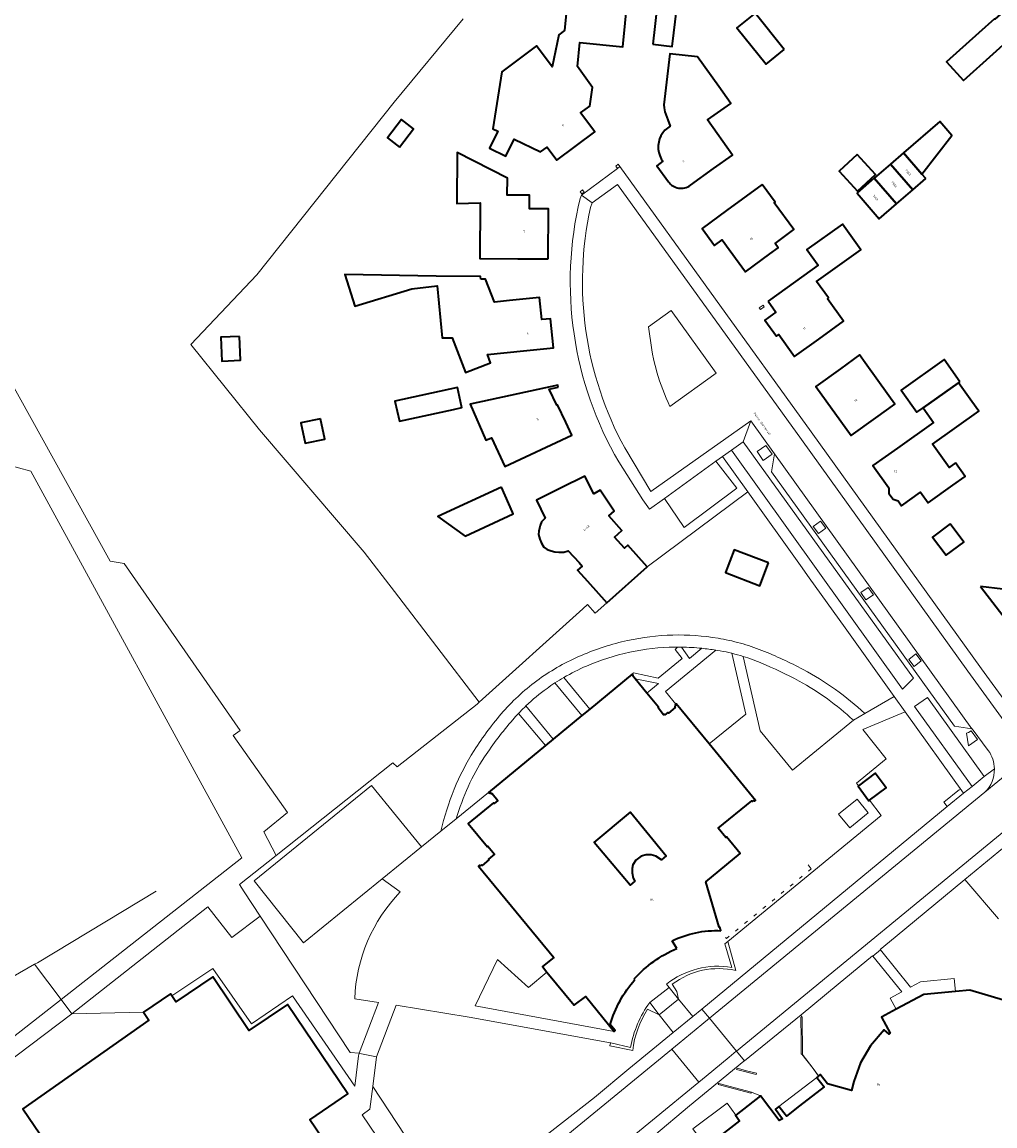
# Model space of a CAD drawing. Header units: metres. Extents: x 197700 to 204338, y 317132 to 325229.
# Tile 176 of 256: x 199506 to 199667, y 318795 to 318978. Entities that reach past the tile are written whole.
import ezdxf
from ezdxf.enums import TextEntityAlignment as Align

# ---------------------------------------------------------------- set-up
doc = ezdxf.new("R2010")
doc.units = ezdxf.units.M
for name, color, linetype, lineweight in [('B-WE-GR-BEPLANTING_CULTUUR_BODEMBEDEKKER-GV', 90, 'Continuous', 18), ('B-WE-GR-BEPLANTING_CULTUUR_HEESTERS-GV', 90, 'Continuous', 18), ('B-WE-IE-TERREINAFSCHEIDING_KUNSTMATIG_HEKWERK-G', 20, 'IE-TERREINAFSCHEIDING-KUNSTMATIG', 18), ('B-WE-IE-TERREINAFSCHEIDING_KUNSTMATIG_MUUR-G', 90, 'IE-TERREINAFSCHEIDING-KUNSTMATIG-DICHT', 18), ('B-WE-IE-TERREINAFSCHEIDING_KUNSTMATIG_MUUR-GV', 90, 'Continuous', 18), ('B-WE-OG-BEBOUWING-GV', 7, 'Continuous', 35), ('B-WE-OG-BEBOUWING-T18', 10, 'Continuous', 18), ('B-WE-OG-TERREIN_CULTUURSCHEIDING-GV', 7, 'Continuous', 18), ('B-WE-OG-TERREIN_ERF-GV', 7, 'Continuous', 18), ('B-WE-OG-TOPOGRAFIE-T18', 10, 'Continuous', 18), ('B-WE-VH-VERHARDING_ASFALT-GV', 252, 'Continuous', 18), ('B-WE-VH-VERHARDING_BETONSTRAATSTEEN-GV', 252, 'Continuous', 18), ('B-WE-VH-VERHARDING_GESLOTEN-GV', 252, 'Continuous', 18), ('B-WE-VH-VERHARDING_OPEN-GV', 252, 'Continuous', 18), ('B-WE-VH-VERHARDING_TEGEL-GV', 252, 'Continuous', 18)]:
    doc.layers.add(name, color=color, linetype=linetype, lineweight=lineweight)
doc.styles.add('NLCS-ISO-M200-T18', font='NLCS-ISO.ttf', dxfattribs={"height": 0.36})
doc.linetypes.add('IE-TERREINAFSCHEIDING-KUNSTMATIG', pattern='A,4,[82,NLCS.SHX,S=0.75,R=90,X=0,Y=0],4,-2', length=10)
doc.linetypes.add('IE-TERREINAFSCHEIDING-KUNSTMATIG-DICHT', pattern='A,8,-1,[82,NLCS.SHX,S=0.75,R=90,X=0,Y=0],-1', length=10)

msp = doc.modelspace()

# ---------------------------------------------------------------- linework, layer by layer
at = {"layer": 'B-WE-GR-BEPLANTING_CULTUUR_BODEMBEDEKKER-GV'}
for points in [[(199628.232, 318905.193), (199629.708, 318906.213), (199628.701, 318907.669), (199627.226, 318906.649)], [(199636.511, 318894.288), (199637.385, 318893.112), (199638.584, 318894.003), (199637.71, 318895.179)], [(199644.357, 318883.37), (199645.211, 318882.156), (199646.43, 318883.014), (199645.576, 318884.228)], [(199654.349, 318872.104), (199653.467, 318873.238), (199652.291, 318872.324), (199653.173, 318871.189)], [(199662.142, 318858.063), (199663.647, 318859.088), (199662.572, 318860.551), (199662.163, 318860.284), (199661.793, 318860.132)]]:
    msp.add_lwpolyline(points, close=True, dxfattribs=at)
at = {"layer": 'B-WE-GR-BEPLANTING_CULTUUR_HEESTERS-GV'}
for points in [[(199653.044, 318869.249), (199624.916, 318908.277), (199622.994, 318906.889), (199651.217, 318867.426)], [(199653.25, 318864.563), (199662.738, 318851.362), (199664.742, 318852.993), (199655.383, 318866.037)]]:
    msp.add_lwpolyline(points, close=True, dxfattribs=at)
at = {"layer": 'B-WE-IE-TERREINAFSCHEIDING_KUNSTMATIG_HEKWERK-G'}
for points in [[(199567.326, 318964.352), (199578.721, 318978.099)], [(199544.603, 318935.833), (199567.326, 318964.352)], [(199533.735, 318924.327), (199544.603, 318935.833)], [(199545.058, 318910.244), (199533.735, 318924.327)], [(199562.341, 318890.022), (199545.058, 318910.244)], [(199609.068, 318887.634), (199625.681, 318900.028)], [(199567.375, 318883.523), (199562.341, 318890.022)], [(199581.338, 318865.255), (199567.375, 318883.523)], [(199598.476, 318880.701), (199599.231, 318881.382)], [(199581.338, 318865.255), (199598.476, 318880.701)], [(199581.029, 318864.968), (199567.826, 318854.627)], [(199581.338, 318865.255), (199581.029, 318864.968)], [(199567.11, 318855.238), (199547.824, 318839.967)], [(199567.826, 318854.627), (199567.11, 318855.238)], [(199658.05, 318848.767), (199660.645, 318850.877)], [(199658.637, 318848.061), (199658.05, 318848.767)], [(199618.093, 318814.605), (199658.637, 318848.061)], [(199547.824, 318839.967), (199541.772, 318835.175)], [(199528.024, 318834.055), (199508.401, 318822.267)], [(199541.772, 318835.175), (199542.553, 318833.968)], [(199542.553, 318833.968), (199545.205, 318829.944)], [(199545.205, 318829.944), (199560.024, 318807.456)], [(199647.583, 318824.409), (199646.324, 318823.365)], [(199483.594, 318807.996), (199507.937, 318822)], [(199508.401, 318822.267), (199507.937, 318822)], [(199507.937, 318822), (199512.294, 318816.208)], [(199512.294, 318816.208), (199514.07, 318813.819)], [(199514.07, 318813.819), (199525.908, 318814.117)], [(199616.615, 318813.385), (199618.093, 318814.605)], [(199613.396, 318810.74), (199616.615, 318813.385)], [(199606.079, 318804.726), (199613.396, 318810.74)], [(199560.024, 318807.456), (199561.553, 318807.304)], [(199561.618, 318807.298), (199561.553, 318807.304)], [(199564.395, 318806.704), (199561.618, 318807.298)], [(199564.395, 318806.704), (199563.787, 318801.825)], [(199634.692, 318807.173), (199636.465, 318804.779)], [(199600.368, 318800.031), (199606.079, 318804.726)], [(199636.465, 318804.779), (199637.376, 318803.55)], [(199563.787, 318801.825), (199576.978, 318781.767)], [(199576.978, 318781.767), (199600.368, 318800.031)]]:
    msp.add_lwpolyline(points, dxfattribs=at)
at = {"layer": 'B-WE-IE-TERREINAFSCHEIDING_KUNSTMATIG_MUUR-G'}
for points in [[(199604.278, 318954.071), (199603.893, 318953.768)], [(199604.587, 318953.688), (199604.278, 318954.071)], [(199603.893, 318953.768), (199604.186, 318953.393)], [(199598.406, 318949.831), (199598.013, 318949.555)], [(199598.013, 318949.555), (199598.279, 318949.176)], [(199598.279, 318949.176), (199598.672, 318949.453)], [(199598.672, 318949.453), (199598.406, 318949.831)], [(199628.231, 318930.824), (199627.601, 318930.387)], [(199627.601, 318930.387), (199627.784, 318930.124)], [(199627.784, 318930.124), (199628.413, 318930.561)], [(199628.413, 318930.561), (199628.231, 318930.824)], [(199636.188, 318837.781), (199635.645, 318838.445)], [(199635.721, 318837.397), (199636.188, 318837.781)], [(199634.215, 318836.159), (199634.678, 318836.54)], [(199631.202, 318833.683), (199631.665, 318834.064)], [(199632.708, 318834.921), (199633.172, 318835.302)], [(199629.695, 318832.445), (199630.159, 318832.826)], [(199626.682, 318829.968), (199627.146, 318830.349)], [(199628.189, 318831.207), (199628.652, 318831.588)], [(199625.176, 318828.73), (199625.639, 318829.111)], [(199622.163, 318826.254), (199622.627, 318826.635)], [(199623.669, 318827.492), (199624.133, 318827.873)], [(199622.023, 318826.418), (199622.163, 318826.254)], [(199634.586, 318813.304), (199634.477, 318813.299)], [(199634.477, 318813.299), (199634.495, 318809.615)], [(199634.586, 318813.304), (199634.672, 318813.309)], [(199634.672, 318813.309), (199634.734, 318807.175)], [(199634.495, 318809.615), (199634.501, 318808.436)], [(199634.501, 318808.436), (199634.507, 318807.164)], [(199634.507, 318807.164), (199634.618, 318807.169)], [(199634.618, 318807.169), (199634.692, 318807.173)], [(199634.734, 318807.175), (199634.692, 318807.173)], [(199623.848, 318804.655), (199623.915, 318804.86)], [(199627.056, 318803.82), (199623.848, 318804.655)], [(199623.915, 318804.86), (199625.707, 318804.38)], [(199625.707, 318804.38), (199627.108, 318804.005)], [(199627.108, 318804.005), (199627.056, 318803.82)], [(199637.107, 318803.336), (199630.806, 318798.525)], [(199620.919, 318802.325), (199620.813, 318802.153)], [(199620.813, 318802.153), (199626.217, 318800.705)], [(199626.314, 318800.883), (199620.919, 318802.325)], [(199626.217, 318800.705), (199626.314, 318800.883)]]:
    msp.add_lwpolyline(points, dxfattribs=at)
at = {"layer": 'B-WE-IE-TERREINAFSCHEIDING_KUNSTMATIG_MUUR-GV'}
for points in [[(199623.701, 318820.986), (199622.378, 318825.746), (199621.927, 318825.397), (199623.059, 318821.497)], [(199612.259, 318818.714), (199612.704, 318818.166), (199614.278, 318816.23), (199613.982, 318817.496), (199613.237, 318818.725)], [(199609.148, 318814.598), (199611.085, 318813.653), (199609.507, 318815.692)], [(199606.327, 318808.279), (199603.106, 318809.009), (199603.014, 318809.026), (199602.937, 318808.526), (199606.698, 318807.757)]]:
    msp.add_lwpolyline(points, dxfattribs=at)
for points in [[(199623.059, 318821.497, 0.2112086), (199612.259, 318818.714)], [(199613.237, 318818.725, -0.2202386), (199623.701, 318820.986)], [(199609.507, 318815.692, 0.1115885), (199606.327, 318808.279)], [(199606.698, 318807.757, -0.1149654), (199609.148, 318814.598)]]:
    msp.add_lwpolyline(points, format="xyb", dxfattribs=at)
at = {"layer": 'B-WE-OG-BEBOUWING-GV'}
for points in [[(199679.041, 318981.23), (199675.127, 318985.653), (199666.478, 318978.027), (199666.407, 318978.106), (199663.824, 318975.782), (199658.509, 318971.001), (199661.303, 318967.895), (199671.11, 318976.718), (199672.367, 318975.323), (199675.297, 318977.916)], [(199597.564, 318970.207), (199597.951, 318974.157), (199605.077, 318973.458), (199605.851, 318981.347), (199596.053, 318982.308), (199595.451, 318976.168), (199594.484, 318975.449), (199593.381, 318970.185), (199590.824, 318973.625), (199585.086, 318969.359), (199583.603, 318959.95), (199584.414, 318959.554), (199583.033, 318956.723), (199585.722, 318955.412), (199587.103, 318958.242), (199591.471, 318956.111), (199592.545, 318956.903), (199594.146, 318954.777), (199600.418, 318959.436), (199598.1, 318962.555), (199599.625, 318963.681), (199600.058, 318966.771)], [(199610.001, 318973.892), (199613.222, 318973.513), (199613.967, 318979.846), (199610.746, 318980.225)], [(199631.705, 318973.005), (199626.898, 318979.015), (199623.907, 318976.621), (199628.714, 318970.611)], [(199568.196, 318956.898), (199570.511, 318959.907), (199568.502, 318961.453), (199566.187, 318958.443)], [(199654.434, 318952.451), (199659.368, 318958.823), (199657.42, 318961.152), (199651.407, 318955.95)], [(199592.724, 318938.458), (199592.778, 318946.718), (199589.627, 318946.738), (199589.649, 318948.958), (199585.975, 318948.995), (199586.003, 318951.774), (199577.731, 318956.013), (199577.647, 318947.599), (199581.515, 318947.694), (199581.425, 318938.53), (199587.724, 318938.49)], [(199655.085, 318951.738), (199654.434, 318952.451), (199651.407, 318955.95), (199649.284, 318954.113), (199652.943, 318949.883)], [(199643.767, 318955.679), (199640.786, 318952.927), (199643.808, 318949.653), (199646.789, 318952.405)], [(199652.943, 318949.883), (199649.284, 318954.113), (199646.58, 318951.775), (199650.242, 318947.543)], [(199628.088, 318950.728), (199622.191, 318946.434), (199618.149, 318943.491), (199620.207, 318940.664), (199621.471, 318941.584), (199622.605, 318940.026), (199625.292, 318936.335), (199629.343, 318939.285), (199630.739, 318940.301), (199630.214, 318941.009), (199633.286, 318943.285), (199630.025, 318947.687), (199630.23, 318947.838)], [(199650.242, 318947.543), (199646.58, 318951.775), (199643.732, 318949.311), (199647.377, 318945.06)], [(199629.045, 318931.456), (199630.34, 318929.657), (199628.522, 318928.348), (199630.434, 318925.692), (199630.811, 318925.963), (199633.428, 318922.33), (199637.445, 318925.222), (199641.517, 318928.154), (199638.854, 318931.884), (199639.021, 318932.004), (199637.064, 318934.745), (199644.367, 318939.959), (199641.338, 318944.202), (199635.448, 318939.997), (199637.303, 318937.398), (199632.194, 318933.722)], [(199581.6, 318935.13), (199581.557, 318935.574), (199574.236, 318935.609), (199559.18, 318935.891), (199560.835, 318930.633), (199570.208, 318933.493), (199574.387, 318934.031), (199575.208, 318925.424), (199576.9, 318925.416), (199579.068, 318919.724), (199583.208, 318921.301), (199582.694, 318922.649), (199588.653, 318923.253), (199593.627, 318923.757), (199593.138, 318928.588), (199591.672, 318928.44), (199591.305, 318932.067), (199586.33, 318931.563), (199583.846, 318931.311), (199582.393, 318935.126)], [(199541.772, 318925.658), (199538.698, 318925.518), (199538.876, 318921.585), (199541.951, 318921.725)], [(199646.846, 318912.2), (199649.987, 318914.459), (199648.981, 318915.865), (199645.093, 318921.299), (199644.164, 318922.598), (199641.003, 318920.325), (199636.944, 318917.406), (199642.787, 318909.281)], [(199660.735, 318918.138), (199658.107, 318921.825), (199651, 318916.759), (199653.584, 318913.135), (199654.633, 318913.882), (199660.511, 318917.978)], [(199594.387, 318917.278), (199594.315, 318917.61), (199579.852, 318914.459), (199582.461, 318908.513), (199583.377, 318908.939), (199585.583, 318904.197), (199596.645, 318909.343), (199595.639, 318911.506), (199594.297, 318914.39), (199594.139, 318914.294), (199592.924, 318916.949)], [(199659.984, 318904.781), (199658.926, 318904.026), (199656.182, 318907.875), (199663.828, 318913.325), (199662.676, 318914.941), (199660.511, 318917.978), (199654.633, 318913.882), (199656.352, 318911.471), (199650.422, 318907.232), (199646.355, 318904.325), (199648.98, 318900.652), (199648.988, 318899.734), (199649.713, 318898.817), (199650.504, 318898.52), (199651.084, 318897.708), (199654.241, 318899.964), (199655.502, 318898.198), (199659.57, 318901.105), (199661.581, 318902.542)], [(199577.124, 318913.609), (199578.497, 318913.908), (199578.443, 318914.158), (199577.778, 318917.21), (199567.442, 318914.962), (199568.16, 318911.659)], [(199555.141, 318912.061), (199551.883, 318911.365), (199552.599, 318908.014), (199555.857, 318908.709)], [(199591.344, 318892.204), (199591.623, 318891.54), (199592.044, 318890.893), (199592.561, 318890.506), (199593.207, 318890.234), (199593.836, 318890.078), (199594.519, 318890.022), (199595.318, 318890.056), (199596.022, 318890.262), (199597.831, 318888.31), (199598.345, 318887.756), (199597.6, 318887.089), (199599.249, 318885.245), (199602.427, 318881.693), (199609.068, 318887.634), (199605.89, 318891.186), (199605.331, 318890.686), (199603.681, 318892.53), (199604.904, 318893.624), (199602.752, 318896.031), (199603.615, 318896.834), (199601.294, 318900.276), (199600.25, 318899.648), (199598.783, 318902.595), (199594.893, 318900.659), (199590.781, 318898.614), (199592.25, 318895.636), (199591.645, 318895.047), (199591.423, 318894.435), (199591.281, 318894.004), (199591.195, 318893.496), (199591.159, 318892.942)], [(199585.024, 318900.748), (199574.512, 318895.945), (199579.044, 318892.692), (199586.951, 318896.349), (199586.822, 318896.644)], [(199659.098, 318894.714), (199656.207, 318892.536), (199658.475, 318889.526), (199661.366, 318891.705)], [(199629.121, 318888.265), (199623.463, 318890.438), (199622.015, 318886.667), (199627.673, 318884.494)], [(199664.111, 318884.345), (199670.798, 318875.737), (199675.763, 318879.594), (199677.137, 318877.774), (199677.953, 318878.4), (199680.577, 318878.055), (199681.452, 318876.935), (199682.571, 318877.824), (199686.07, 318877.372), (199686.094, 318877.498), (199683.006, 318881.46), (199680.862, 318881.684), (199681.12, 318883.778), (199684.258, 318883.392), (199684.263, 318883.516), (199683.031, 318885.085), (199683.805, 318890.724), (199678.055, 318891.466), (199674.64, 318888.854), (199668.606, 318889.525), (199668.182, 318887.506), (199667.803, 318883.921)], [(199645.806, 318849.072), (199648.537, 318851.128), (199646.706, 318853.549), (199644.003, 318851.487), (199643.924, 318851.426), (199645.698, 318848.991)], [(199610.54, 318839.854), (199609.738, 318840.059), (199608.934, 318840.068), (199608.109, 318839.845), (199607.209, 318839.193), (199606.718, 318838.448), (199606.604, 318837.823), (199606.596, 318837.109), (199606.765, 318836.213), (199607.046, 318835.745), (199606.252, 318835.039), (199600.323, 318842.128), (199606.312, 318847.103), (199612.204, 318839.925), (199611.428, 318839.254)], [(199555.415, 318780.194), (199561.518, 318784.337), (199553.373, 318796.337), (199559.679, 318800.608), (199549.668, 318815.387), (199543.334, 318811.096), (199537.36, 318819.913), (199531.275, 318815.789), (199530.587, 318816.804), (199530.36, 318817.138), (199525.908, 318814.117), (199526.823, 318812.768), (199506, 318798.152), (199523.665, 318772.178), (199526.242, 318768.389), (199529.978, 318762.896), (199550.95, 318777.204), (199551.876, 318775.838), (199556.342, 318778.866)]]:
    msp.add_lwpolyline(points, close=True, dxfattribs=at)
for points in [[(199616.212, 318950.626), (199620.048, 318953.369), (199623.168, 318955.6), (199619.048, 318961.388), (199622.885, 318964.134), (199620.902, 318966.904), (199617.372, 318971.836), (199612.833, 318972.295), (199611.854, 318963.915), (199611.865, 318963.403)], [(199611.865, 318963.403), (199612.02, 318962.757), (199612.515, 318961.414), (199612.899, 318960.371), (199612.432, 318960.058), (199612.014, 318959.683), (199611.653, 318959.252), (199611.357, 318958.774), (199611.132, 318958.259), (199610.982, 318957.717), (199610.91, 318957.16), (199610.918, 318956.598), (199611.006, 318956.042), (199611.172, 318955.505), (199611.412, 318954.997), (199611.677, 318954.587), (199610.677, 318953.832), (199612.582, 318951.203)], [(199621.245, 318827.544), (199621.257, 318827.557), (199621.101, 318828.145), (199620.988, 318828.115), (199618.789, 318835.618), (199624.463, 318840.267), (199622.198, 318843.049), (199622.094, 318842.949), (199620.812, 318844.449), (199626.345, 318848.981), (199626.452, 318848.882), (199626.651, 318849.05), (199626.798, 318848.92), (199626.956, 318849.048), (199619.302, 318858.377), (199613.869, 318864.999), (199613.809, 318864.945), (199613.727, 318864.87), (199613.791, 318864.717), (199613.637, 318864.501), (199613.687, 318864.378), (199612.584, 318863.445), (199612.484, 318863.573), (199611.983, 318863.169), (199611.894, 318863.275), (199611.788, 318863.198), (199610.871, 318864.339), (199610.97, 318864.437), (199609.052, 318866.768), (199607.119, 318869.117), (199606.677, 318869.654), (199606.755, 318869.723), (199606.621, 318869.877), (199599.613, 318864.127), (199598.316, 318863.063), (199593.571, 318859.169), (199592.285, 318858.114), (199582.866, 318850.386), (199583.001, 318850.232), (199583.189, 318850.349), (199583.36, 318850.13), (199583.471, 318850.214), (199584.444, 318849.051), (199583.834, 318848.546), (199583.709, 318848.653), (199579.551, 318845.235), (199582.697, 318841.41), (199582.794, 318841.493), (199583.893, 318840.203), (199582.858, 318839.364), (199582.944, 318839.227), (199581.834, 318838.312), (199581.722, 318838.42)], [(199581.722, 318838.42), (199581.52, 318838.27), (199581.384, 318838.35), (199581.23, 318838.22), (199593.649, 318823.107), (199591.78, 318821.616), (199592.533, 318820.697), (199597.001, 318815.248), (199598.98, 318816.711), (199603.641, 318810.927), (199603.797, 318811.052), (199602.976, 318812.052)], [(199613.977, 318824.589), (199613.195, 318825.866)], [(199607.052, 318819.468), (199606.943, 318819.58)], [(199669.431, 318815.623), (199662.386, 318817.743), (199659.993, 318817.522), (199654.753, 318817.038), (199650.205, 318814.572), (199647.793, 318813.264), (199649.213, 318810.645), (199649.044, 318810.456), (199648.201, 318811.178), (199645.937, 318808.532), (199644.317, 318805.72), (199643.189, 318802.668), (199642.799, 318801.162), (199638.85, 318802.261), (199637.673, 318803.786), (199637.393, 318803.563), (199637.376, 318803.55), (199637.107, 318803.336), (199638.301, 318801.747), (199634.242, 318798.636), (199632.074, 318796.917), (199630.806, 318798.525), (199630.272, 318798.058), (199631.446, 318796.515), (199630.892, 318796.202), (199627.769, 318800.265), (199623.734, 318797.118), (199623.681, 318797.077), (199624.324, 318796.139), (199619.627, 318792.514)]]:
    msp.add_lwpolyline(points, dxfattribs=at)
for points in [[(199612.582, 318951.203, 0.4195556), (199616.212, 318950.626)], [(199613.195, 318825.866, -0.1268417), (199621.245, 318827.544)], [(199606.943, 318819.58, -0.1133368), (199613.977, 318824.589)], [(199602.976, 318812.052, -0.1110811), (199607.052, 318819.468)]]:
    msp.add_lwpolyline(points, format="xyb", dxfattribs=at)
at = {"layer": 'B-WE-OG-TERREIN_CULTUURSCHEIDING-GV'}
for points in [[(199536.554, 318831.471), (199514.07, 318813.819), (199525.908, 318814.117), (199530.36, 318817.138), (199530.587, 318816.804), (199537.34, 318821.319), (199543.751, 318812.157), (199550.504, 318816.82), (199560.787, 318801.883), (199561.405, 318806.911), (199561.553, 318807.304), (199560.024, 318807.456), (199545.205, 318829.944), (199540.497, 318826.449)], [(199491.846, 318796.415), (199488.685, 318794.551), (199487.733, 318794.062), (199482.78, 318789.98), (199482.924, 318789.75), (199487.693, 318792.923), (199492.212, 318786.132), (199504.417, 318794.434), (199519.13, 318772.803), (199515.357, 318770.237), (199517.015, 318767.579), (199523.665, 318772.178), (199506, 318798.152), (199526.823, 318812.768), (199525.908, 318814.117), (199514.07, 318813.819), (199491.655, 318796.937), (199491.969, 318796.508)], [(199576.978, 318781.767), (199563.787, 318801.825), (199563.299, 318798.09), (199562.038, 318797.164), (199574.038, 318779.414)]]:
    msp.add_lwpolyline(points, close=True, dxfattribs=at)
at = {"layer": 'B-WE-OG-TERREIN_ERF-GV'}
for points in [[(199597.951, 318974.157), (199597.564, 318970.207), (199600.058, 318966.771), (199599.625, 318963.681), (199598.1, 318962.555), (199600.418, 318959.436), (199594.146, 318954.777), (199592.545, 318956.903), (199591.471, 318956.111), (199587.103, 318958.242), (199585.722, 318955.412), (199583.033, 318956.723), (199584.414, 318959.554), (199583.603, 318959.95), (199585.086, 318969.359), (199590.824, 318973.625), (199593.381, 318970.185), (199594.484, 318975.449), (199595.451, 318976.168), (199596.053, 318982.308), (199605.851, 318981.347), (199605.077, 318973.458)], [(199613.222, 318973.513), (199610.001, 318973.892), (199610.746, 318980.225), (199613.967, 318979.846)], [(199626.898, 318979.015), (199631.705, 318973.005), (199628.714, 318970.611), (199623.907, 318976.621)], [(199568.196, 318956.898), (199566.187, 318958.443), (199568.502, 318961.453), (199570.511, 318959.907)], [(199654.434, 318952.451), (199655.085, 318951.738), (199652.943, 318949.883), (199650.242, 318947.543), (199647.377, 318945.06), (199643.732, 318949.311), (199646.58, 318951.775), (199649.284, 318954.113), (199651.407, 318955.95), (199657.42, 318961.152), (199659.368, 318958.823)], [(199592.778, 318946.718), (199592.724, 318938.458), (199587.724, 318938.49), (199581.425, 318938.53), (199581.515, 318947.694), (199577.647, 318947.599), (199577.731, 318956.013), (199586.003, 318951.774), (199585.975, 318948.995), (199589.649, 318948.958), (199589.627, 318946.738)], [(199643.767, 318955.679), (199646.789, 318952.405), (199643.808, 318949.653), (199640.786, 318952.927)], [(199622.191, 318946.434), (199628.088, 318950.728), (199630.23, 318947.838), (199630.025, 318947.687), (199633.286, 318943.285), (199630.214, 318941.009), (199630.739, 318940.301), (199629.343, 318939.285), (199625.292, 318936.335), (199622.605, 318940.026), (199621.471, 318941.584), (199620.207, 318940.664), (199618.149, 318943.491)], [(199630.34, 318929.657), (199629.045, 318931.456), (199632.194, 318933.722), (199637.303, 318937.398), (199635.448, 318939.997), (199641.338, 318944.202), (199644.367, 318939.959), (199637.064, 318934.745), (199639.021, 318932.004), (199638.854, 318931.884), (199641.517, 318928.154), (199637.445, 318925.222), (199633.428, 318922.33), (199630.811, 318925.963), (199630.434, 318925.692), (199628.522, 318928.348)], [(199581.557, 318935.574), (199581.6, 318935.13), (199582.393, 318935.126), (199583.846, 318931.311), (199586.33, 318931.563), (199591.305, 318932.067), (199591.672, 318928.44), (199593.138, 318928.588), (199593.627, 318923.757), (199588.653, 318923.253), (199582.694, 318922.649), (199583.208, 318921.301), (199579.068, 318919.724), (199576.9, 318925.416), (199575.208, 318925.424), (199574.387, 318934.031), (199570.208, 318933.493), (199560.835, 318930.633), (199559.18, 318935.891), (199574.236, 318935.609)], [(199541.772, 318925.658), (199541.951, 318921.725), (199538.876, 318921.585), (199538.698, 318925.518)], [(199649.987, 318914.459), (199646.846, 318912.2), (199642.787, 318909.281), (199636.944, 318917.406), (199641.003, 318920.325), (199644.164, 318922.598), (199645.093, 318921.299), (199648.981, 318915.865)], [(199658.107, 318921.825), (199660.735, 318918.138), (199660.511, 318917.978), (199662.676, 318914.941), (199663.828, 318913.325), (199656.182, 318907.875), (199658.926, 318904.026), (199659.984, 318904.781), (199661.581, 318902.542), (199659.57, 318901.105), (199655.502, 318898.198), (199654.241, 318899.964), (199651.084, 318897.708), (199650.504, 318898.52), (199649.713, 318898.817), (199648.988, 318899.734), (199648.98, 318900.652), (199646.355, 318904.325), (199650.422, 318907.232), (199656.352, 318911.471), (199654.633, 318913.882), (199653.584, 318913.135), (199651, 318916.759)], [(199594.315, 318917.61), (199594.387, 318917.278), (199592.924, 318916.949), (199594.139, 318914.294), (199594.297, 318914.39), (199595.639, 318911.506), (199596.645, 318909.343), (199585.583, 318904.197), (199583.377, 318908.939), (199582.461, 318908.513), (199579.852, 318914.459)], [(199577.778, 318917.21), (199578.443, 318914.158), (199578.497, 318913.908), (199577.124, 318913.609), (199568.16, 318911.659), (199567.442, 318914.962)], [(199555.141, 318912.061), (199555.857, 318908.709), (199552.599, 318908.014), (199551.883, 318911.365)], [(199574.512, 318895.945), (199585.024, 318900.748), (199586.822, 318896.644), (199586.951, 318896.349), (199579.044, 318892.692)], [(199659.098, 318894.714), (199661.366, 318891.705), (199658.475, 318889.526), (199656.207, 318892.536)], [(199623.463, 318890.438), (199629.121, 318888.265), (199627.673, 318884.494), (199622.015, 318886.667)], [(199670.798, 318875.737), (199664.111, 318884.345), (199667.803, 318883.921), (199668.182, 318887.506), (199668.606, 318889.525), (199674.64, 318888.854), (199678.055, 318891.466), (199683.805, 318890.724), (199683.031, 318885.085), (199684.263, 318883.516), (199684.258, 318883.392), (199681.12, 318883.778), (199680.862, 318881.684), (199683.006, 318881.46), (199686.094, 318877.498), (199686.07, 318877.372), (199682.571, 318877.824), (199681.452, 318876.935), (199680.577, 318878.055), (199677.953, 318878.4), (199677.137, 318877.774), (199675.763, 318879.594)], [(199607.119, 318869.117), (199609.052, 318866.768), (199610.971, 318868.34)], [(199642.531, 318844.513), (199645.562, 318847.002), (199643.755, 318849.251), (199640.685, 318846.795)], [(199609.738, 318840.059), (199610.54, 318839.854), (199611.428, 318839.254), (199612.204, 318839.925), (199606.312, 318847.103), (199600.323, 318842.128), (199606.252, 318835.039), (199607.046, 318835.745), (199606.765, 318836.213), (199606.596, 318837.109), (199606.604, 318837.823), (199606.718, 318838.448), (199607.209, 318839.193), (199608.109, 318839.845), (199608.934, 318840.068)], [(199634.618, 318807.169), (199636.465, 318804.779), (199637.393, 318803.563), (199637.673, 318803.786), (199638.85, 318802.261), (199642.799, 318801.162), (199643.189, 318802.668), (199644.317, 318805.72), (199645.937, 318808.532), (199648.201, 318811.178), (199649.044, 318810.456), (199649.213, 318810.645), (199647.793, 318813.264), (199650.205, 318814.572), (199649.202, 318816.429), (199651.119, 318817.45), (199646.324, 318823.365), (199646.276, 318823.424), (199640.625, 318818.738), (199636.452, 318815.271), (199634.528, 318813.655), (199634.586, 318813.304), (199634.672, 318813.309), (199634.734, 318807.175), (199634.692, 318807.173)], [(199603.641, 318810.927), (199598.98, 318816.711), (199597.001, 318815.248), (199592.533, 318820.697), (199589.498, 318818.174), (199584.384, 318822.803), (199580.683, 318815.126)]]:
    msp.add_lwpolyline(points, close=True, dxfattribs=at)
for points in [[(199578.721, 318978.099), (199567.326, 318964.352), (199544.603, 318935.833), (199533.735, 318924.327), (199545.058, 318910.244), (199562.341, 318890.022), (199567.375, 318883.523), (199581.338, 318865.255), (199598.476, 318880.701), (199599.231, 318881.382), (199600.497, 318879.967), (199602.427, 318881.693), (199599.249, 318885.245), (199597.6, 318887.089), (199598.345, 318887.756), (199597.831, 318888.31), (199596.022, 318890.262), (199595.318, 318890.056), (199594.519, 318890.022), (199593.836, 318890.078), (199593.207, 318890.234), (199592.561, 318890.506), (199592.044, 318890.893), (199591.623, 318891.54), (199591.344, 318892.204), (199591.159, 318892.942), (199591.195, 318893.496), (199591.281, 318894.004), (199591.423, 318894.435), (199591.645, 318895.047), (199592.25, 318895.636), (199590.781, 318898.614), (199594.893, 318900.659), (199598.783, 318902.595), (199600.25, 318899.648), (199601.294, 318900.276), (199603.615, 318896.834), (199602.752, 318896.031), (199604.904, 318893.624), (199603.681, 318892.53), (199605.331, 318890.686), (199605.89, 318891.186), (199609.068, 318887.634), (199625.681, 318900.028), (199621.526, 318905.833), (199620.423, 318905.038), (199623.894, 318900.6), (199615.172, 318894.137), (199611.925, 318898.919), (199609.484, 318897.161), (199608.361, 318898.684), (199604.377, 318904.928)], [(199675.297, 318977.916), (199672.367, 318975.323), (199671.11, 318976.718), (199661.303, 318967.895), (199658.509, 318971.001), (199663.824, 318975.782), (199666.407, 318978.106)], [(199612.02, 318962.757), (199611.865, 318963.403), (199611.854, 318963.915), (199612.833, 318972.295), (199617.372, 318971.836), (199620.902, 318966.904), (199622.885, 318964.134), (199619.048, 318961.388), (199623.168, 318955.6), (199620.048, 318953.369), (199616.212, 318950.626)], [(199612.582, 318951.203), (199610.677, 318953.832), (199611.677, 318954.587), (199611.412, 318954.997), (199611.172, 318955.505), (199611.006, 318956.042), (199610.918, 318956.598), (199610.91, 318957.16), (199610.982, 318957.717), (199611.132, 318958.259), (199611.357, 318958.774), (199611.653, 318959.252), (199612.014, 318959.683), (199612.432, 318960.058), (199612.899, 318960.371), (199612.515, 318961.414), (199612.02, 318962.757)], [(199598.003, 318948.424), (199598.219, 318948.999), (199604.186, 318953.393), (199604.587, 318953.688), (199636.184, 318909.898), (199664.295, 318870.804), (199672.562, 318859.426)], [(199645.023, 318863.402), (199649.875, 318866.224), (199641.758, 318877.565), (199635.853, 318885.816), (199634.419, 318887.819), (199625.681, 318900.028), (199609.068, 318887.634), (199602.427, 318881.693), (199600.497, 318879.967), (199599.231, 318881.382), (199598.476, 318880.701), (199581.338, 318865.255), (199581.029, 318864.968), (199567.826, 318854.627), (199567.11, 318855.238), (199547.824, 318839.967), (199541.772, 318835.175), (199542.553, 318833.968)], [(199606.844, 318870.112), (199610.92, 318869.266), (199614.838, 318872.501), (199613.726, 318873.96), (199614.085, 318874.374), (199613.865, 318874.374), (199613.645, 318874.372)], [(199620.767, 318873.813), (199620.419, 318873.87), (199612.086, 318867.015), (199613.809, 318864.945), (199613.869, 318864.999), (199619.302, 318858.377), (199625.377, 318863.274), (199623.079, 318873.34)], [(199614.759, 318874.368), (199616.068, 318872.484)], [(199616.068, 318872.484), (199618.102, 318874.171)], [(199621.115, 318873.753), (199620.767, 318873.813)], [(199624.95, 318872.824), (199627.758, 318860.552), (199633.065, 318854.058), (199643.143, 318862.309)], [(199589.069, 318864.668), (199593.571, 318859.169), (199598.316, 318863.063), (199593.853, 318868.442)], [(199595.316, 318869.345), (199599.613, 318864.127), (199606.621, 318869.877), (199606.844, 318870.112)], [(199577.539, 318846.043), (199582.866, 318850.386), (199592.285, 318858.114), (199587.84, 318863.433)], [(199613.237, 318818.725), (199613.982, 318817.496), (199614.278, 318816.23), (199616.615, 318813.385), (199618.093, 318814.605), (199658.637, 318848.061), (199661.302, 318850.26), (199651.699, 318863.676), (199644.671, 318860.766), (199648.526, 318855.945), (199643.668, 318851.905), (199644.003, 318851.487), (199646.706, 318853.549), (199648.537, 318851.128), (199645.806, 318849.072), (199647.703, 318846.576)], [(199568.313, 318833.949), (199565.336, 318836.094), (199552.33, 318825.519), (199544.2, 318835.789), (199563.544, 318851.54), (199571.843, 318841.399), (199575.031, 318843.998)], [(199647.703, 318846.576), (199622.378, 318825.746), (199623.701, 318820.986)], [(199667.124, 318840.633), (199661.532, 318836.016), (199667.069, 318829.487)], [(199667.069, 318829.487), (199661.532, 318836.016), (199650.026, 318826.492), (199647.537, 318824.466), (199647.583, 318824.409), (199652.588, 318818.233), (199654.234, 318819.107), (199659.748, 318819.645), (199659.993, 318817.522), (199662.386, 318817.743), (199669.431, 318815.623)], [(199542.553, 318833.968), (199545.205, 318829.944), (199560.024, 318807.456), (199561.553, 318807.304), (199564.706, 318815.693), (199560.803, 318816.321)], [(199606.698, 318807.757), (199602.937, 318808.526), (199603.014, 318809.026), (199579.716, 318813.275), (199567.61, 318815.234), (199564.395, 318806.704), (199563.787, 318801.825)], [(199563.787, 318801.825), (199576.978, 318781.767), (199600.368, 318800.031), (199606.079, 318804.726), (199613.396, 318810.74), (199611.085, 318813.653), (199609.148, 318814.598)], [(199616.646, 318794.839), (199622.3, 318799.095), (199623.734, 318797.118), (199627.769, 318800.265), (199626.314, 318800.883), (199620.919, 318802.325), (199620.681, 318802.427), (199616.079, 318798.614), (199610.163, 318793.699)]]:
    msp.add_lwpolyline(points, dxfattribs=at)
for points in [[(199616.212, 318950.626, -0.4195556), (199612.582, 318951.203)], [(199604.377, 318904.928, -0.1924813), (199598.003, 318948.424)], [(199605.839, 318875.451, -0.0487789), (199613.301, 318876.355)], [(199613.301, 318876.355, -0.046674), (199620.799, 318875.829)], [(199620.799, 318875.829, -0.0128316), (199622.6, 318875.484)], [(199598.221, 318873.008, -0.0460537), (199605.839, 318875.451)], [(199613.645, 318874.372, 0.050884), (199606.196, 318873.533)], [(199618.102, 318874.171, 0.0206566), (199614.759, 318874.368)], [(199622.6, 318875.484, -0.0143909), (199624.481, 318875.017)], [(199624.481, 318875.017, -0.0271235), (199628.028, 318873.823)], [(199591.248, 318869.087, -0.0549038), (199598.221, 318873.008)], [(199606.196, 318873.533, 0.0485901), (199599.064, 318871.24)], [(199623.079, 318873.34, 0.0157309), (199621.115, 318873.753)], [(199627.84, 318871.775, 0.0239814), (199624.95, 318872.824)], [(199628.028, 318873.823, -0.0270152), (199634.841, 318870.681)], [(199599.064, 318871.24, 0.0300277), (199595.316, 318869.345)], [(199634.167, 318868.755, 0.024309), (199627.84, 318871.775)], [(199634.841, 318870.681, -0.035219), (199640.16, 318867.374)], [(199585.317, 318863.71, -0.0574821), (199591.248, 318869.087)], [(199593.853, 318868.442, 0.0117444), (199592.546, 318867.549)], [(199638.856, 318865.803, 0.0341484), (199634.167, 318868.755)], [(199592.546, 318867.549, 0.0349048), (199589.069, 318864.668)], [(199640.16, 318867.374, -0.0291463), (199645.023, 318863.402)], [(199643.143, 318862.309, 0.0263217), (199638.856, 318865.803)], [(199580.521, 318857.301, -0.0386519), (199585.317, 318863.71)], [(199587.84, 318863.433, 0.0102971), (199586.873, 318862.361)], [(199586.873, 318862.361, 0.0315844), (199582.229, 318856.235)], [(199577.218, 318850.897, -0.0444401), (199580.521, 318857.301)], [(199582.229, 318856.235, 0.0415195), (199579.529, 318851.323)], [(199575.031, 318843.998, -0.0400334), (199577.218, 318850.897)], [(199579.529, 318851.323, 0.0296207), (199577.539, 318846.043)], [(199560.803, 318816.321, -0.1858209), (199568.313, 318833.949)], [(199623.701, 318820.986, 0.2202386), (199613.237, 318818.725)], [(199609.148, 318814.598, 0.1149654), (199606.698, 318807.757)]]:
    msp.add_lwpolyline(points, format="xyb", dxfattribs=at)
at = {"layer": 'B-WE-VH-VERHARDING_ASFALT-GV'}
msp.add_lwpolyline([(199740.806, 318903.748), (199736.386, 318909.142), (199686.55, 318868.222), (199675.548, 318859.198), (199664.856, 318850.409), (199619.379, 318813.094), (199623.843, 318807.674), (199672.331, 318847.52), (199689.307, 318861.462)], close=True, dxfattribs=at)
msp.add_lwpolyline([(199525.736, 318723.489), (199557.648, 318751.749), (199561.48, 318755.119), (199564.649, 318757.906), (199585.516, 318776.256), (199609.987, 318796.286), (199617.606, 318802.548), (199613.159, 318807.991), (199613.124, 318807.962), (199580.405, 318781.116)], dxfattribs=at)
at = {"layer": 'B-WE-VH-VERHARDING_BETONSTRAATSTEEN-GV'}
for points in [[(199669.35, 318860.303), (199662.027, 318870.421), (199634.55, 318908.651), (199604.191, 318950.747), (199599.973, 318947.715), (199599.732, 318946.926)], [(199609.538, 318925.716), (199609.306, 318927.249), (199613.055, 318929.96), (199620.488, 318919.617), (199612.849, 318914.087)], [(199605.394, 318907.238), (199609.683, 318900.052), (199626.188, 318911.711), (199630.129, 318906.249), (199662.678, 318860.882), (199662.735, 318860.873), (199665.414, 318857.306)], [(199664.856, 318850.409), (199675.548, 318859.198)]]:
    msp.add_lwpolyline(points, dxfattribs=at)
for points in [[(199599.732, 318946.926, 0.1810158), (199605.394, 318907.238)], [(199612.849, 318914.087, -0.0857596), (199609.538, 318925.716)], [(199665.414, 318857.306, -0.1536368), (199666.417, 318854.258)], [(199666.417, 318854.258, -0.2020408), (199664.856, 318850.409)]]:
    msp.add_lwpolyline(points, format="xyb", dxfattribs=at)
for points in [[(199659.806, 318861.323), (199662.678, 318860.882), (199630.129, 318906.249), (199629.635, 318903.31)], [(199637.385, 318893.112), (199636.511, 318894.288), (199637.71, 318895.179), (199638.584, 318894.003)], [(199645.211, 318882.156), (199644.357, 318883.37), (199645.576, 318884.228), (199646.43, 318883.014)], [(199653.467, 318873.238), (199654.349, 318872.104), (199653.173, 318871.189), (199652.291, 318872.324)], [(199613.159, 318807.991), (199617.606, 318802.548), (199618.807, 318803.534), (199622.6, 318806.652), (199623.801, 318807.639), (199623.843, 318807.674), (199619.379, 318813.094), (199618.116, 318812.058), (199614.35, 318808.969)]]:
    msp.add_lwpolyline(points, close=True, dxfattribs=at)
at = {"layer": 'B-WE-VH-VERHARDING_GESLOTEN-GV'}
msp.add_lwpolyline([(199464.147, 318987.655), (199495.078, 318931.565), (199496.935, 318928.389), (199497.977, 318928.998), (199520.421, 318888.534), (199522.714, 318888.178), (199541.87, 318860.575), (199540.734, 318859.775), (199549.709, 318847.038), (199545.762, 318843.884), (199547.824, 318839.967), (199567.11, 318855.238), (199567.826, 318854.627), (199581.029, 318864.968), (199581.338, 318865.255), (199567.375, 318883.523), (199562.341, 318890.022), (199545.058, 318910.244), (199533.735, 318924.327), (199544.603, 318935.833), (199567.326, 318964.352), (199578.721, 318978.099)], dxfattribs=at)
for points in [[(199490.214, 318798.903), (199512.294, 318816.208), (199542.13, 318839.591), (199507.316, 318903.398), (199503.223, 318904.486), (199489.762, 318928.43), (199484.909, 318937.18), (199475.269, 318931.903), (199478.305, 318926.395), (199445.19, 318908.139), (199442.154, 318913.647), (199417.366, 318899.924), (199417.557, 318899.564), (199424.39, 318887.229), (199434.071, 318870.024), (199443.918, 318853.011), (199456.496, 318831.95), (199469.346, 318811.21), (199474.786, 318802.682), (199480.161, 318794.172), (199481.251, 318792.428), (199486.471, 318796.538), (199486.989, 318796.865)], [(199514.07, 318813.819), (199536.554, 318831.471), (199540.497, 318826.449), (199545.205, 318829.944), (199542.553, 318833.968), (199541.772, 318835.175), (199547.824, 318839.967), (199545.762, 318843.884), (199549.709, 318847.038), (199540.734, 318859.775), (199541.87, 318860.575), (199522.714, 318888.178), (199520.421, 318888.534), (199497.977, 318928.998), (199496.935, 318928.389), (199495.078, 318931.565), (199489.762, 318928.43), (199503.223, 318904.486), (199507.316, 318903.398), (199542.13, 318839.591), (199512.294, 318816.208)], [(199544.2, 318835.789), (199552.33, 318825.519), (199565.336, 318836.094), (199571.843, 318841.399), (199563.544, 318851.54)], [(199512.294, 318816.208), (199490.214, 318798.903), (199491.655, 318796.937), (199514.07, 318813.819)]]:
    msp.add_lwpolyline(points, close=True, dxfattribs=at)
at = {"layer": 'B-WE-VH-VERHARDING_OPEN-GV'}
for points in [[(199612.849, 318914.087), (199620.488, 318919.617), (199613.055, 318929.96), (199609.306, 318927.249), (199609.538, 318925.716)], [(199614.422, 318874.372), (199614.085, 318874.374), (199613.726, 318873.96), (199614.838, 318872.501), (199610.92, 318869.266), (199606.844, 318870.112), (199606.621, 318869.877), (199606.755, 318869.723), (199606.677, 318869.654), (199607.119, 318869.117), (199610.971, 318868.34), (199609.052, 318866.768), (199610.97, 318864.437), (199610.871, 318864.339), (199611.788, 318863.198), (199611.894, 318863.275), (199611.983, 318863.169), (199612.484, 318863.573), (199612.584, 318863.445), (199613.687, 318864.378), (199613.637, 318864.501), (199613.791, 318864.717), (199613.727, 318864.87), (199613.809, 318864.945), (199612.086, 318867.015), (199620.419, 318873.87)], [(199613.645, 318874.372), (199613.865, 318874.374), (199614.085, 318874.374), (199614.422, 318874.372), (199614.759, 318874.368)], [(199618.102, 318874.171), (199616.068, 318872.484), (199614.759, 318874.368), (199614.422, 318874.372)], [(199620.419, 318873.87), (199620.767, 318873.813), (199621.115, 318873.753)], [(199623.079, 318873.34), (199625.377, 318863.274), (199619.302, 318858.377), (199626.956, 318849.048), (199626.798, 318848.92), (199626.651, 318849.05), (199626.452, 318848.882), (199626.345, 318848.981), (199620.812, 318844.449), (199622.094, 318842.949), (199622.198, 318843.049), (199624.463, 318840.267), (199618.789, 318835.618), (199620.988, 318828.115), (199621.101, 318828.145), (199621.257, 318827.557), (199621.245, 318827.544)], [(199623.059, 318821.497), (199621.927, 318825.397), (199622.378, 318825.746), (199647.703, 318846.576), (199645.806, 318849.072), (199645.698, 318848.991), (199643.924, 318851.426), (199644.003, 318851.487), (199643.668, 318851.905), (199648.526, 318855.945), (199644.671, 318860.766), (199651.699, 318863.676), (199649.875, 318866.224), (199645.023, 318863.402), (199643.143, 318862.309), (199633.065, 318854.058), (199627.758, 318860.552), (199624.95, 318872.824)], [(199593.853, 318868.442), (199598.316, 318863.063)], [(199598.316, 318863.063), (199599.613, 318864.127), (199595.316, 318869.345)], [(199587.84, 318863.433), (199592.285, 318858.114)], [(199592.285, 318858.114), (199593.571, 318859.169), (199589.069, 318864.668)], [(199643.143, 318862.309), (199645.023, 318863.402)], [(199602.976, 318812.052), (199603.797, 318811.052), (199603.641, 318810.927), (199580.683, 318815.126), (199584.384, 318822.803), (199589.498, 318818.174), (199592.533, 318820.697), (199591.78, 318821.616), (199593.649, 318823.107), (199581.23, 318838.22), (199581.384, 318838.35), (199581.52, 318838.27), (199581.722, 318838.42), (199581.834, 318838.312), (199582.944, 318839.227), (199582.858, 318839.364), (199583.893, 318840.203), (199582.794, 318841.493), (199582.697, 318841.41), (199579.551, 318845.235), (199583.709, 318848.653), (199583.834, 318848.546), (199584.444, 318849.051), (199583.471, 318850.214), (199583.36, 318850.13), (199583.189, 318850.349), (199583.001, 318850.232), (199582.866, 318850.386), (199577.539, 318846.043), (199575.031, 318843.998), (199571.843, 318841.399), (199565.336, 318836.094), (199568.313, 318833.949)], [(199575.031, 318843.998), (199577.539, 318846.043)], [(199613.195, 318825.866), (199613.977, 318824.589)], [(199574.038, 318779.414), (199562.038, 318797.164), (199563.299, 318798.09), (199563.787, 318801.825), (199564.395, 318806.704), (199561.618, 318807.298), (199561.553, 318807.304), (199561.405, 318806.911), (199560.787, 318801.883), (199550.504, 318816.82), (199543.751, 318812.157), (199537.34, 318821.319), (199530.587, 318816.804), (199531.275, 318815.789), (199537.36, 318819.913), (199543.334, 318811.096), (199549.668, 318815.387), (199559.679, 318800.608), (199553.373, 318796.337), (199561.518, 318784.337)], [(199606.943, 318819.58), (199607.052, 318819.468)], [(199609.507, 318815.692), (199612.704, 318818.166), (199612.259, 318818.714)], [(199560.803, 318816.321), (199564.706, 318815.693), (199561.553, 318807.304), (199561.618, 318807.298), (199564.395, 318806.704), (199567.61, 318815.234)], [(199567.61, 318815.234), (199579.716, 318813.275), (199603.014, 318809.026), (199603.106, 318809.009), (199606.327, 318808.279)]]:
    msp.add_lwpolyline(points, dxfattribs=at)
for points in [[(199609.538, 318925.716, 0.0857596), (199612.849, 318914.087)], [(199613.301, 318876.355, 0.0487789), (199605.839, 318875.451)], [(199620.799, 318875.829, 0.046674), (199613.301, 318876.355)], [(199622.6, 318875.484, 0.0128316), (199620.799, 318875.829)], [(199605.839, 318875.451, 0.0460537), (199598.221, 318873.008)], [(199606.196, 318873.533, -0.050884), (199613.645, 318874.372)], [(199614.759, 318874.368, -0.0206566), (199618.102, 318874.171)], [(199618.102, 318874.171, -0.0142819), (199620.419, 318873.87)], [(199620.419, 318873.87, 0.0142819), (199618.102, 318874.171)], [(199624.481, 318875.017, 0.0143909), (199622.6, 318875.484)], [(199628.028, 318873.823, 0.0271235), (199624.481, 318875.017)], [(199598.221, 318873.008, 0.0549038), (199591.248, 318869.087)], [(199599.064, 318871.24, -0.0485901), (199606.196, 318873.533)], [(199621.115, 318873.753, -0.0157309), (199623.079, 318873.34)], [(199624.95, 318872.824, 0.0148663), (199623.079, 318873.34)], [(199623.079, 318873.34, -0.0148663), (199624.95, 318872.824)], [(199624.95, 318872.824, -0.0239814), (199627.84, 318871.775)], [(199634.841, 318870.681, 0.0270152), (199628.028, 318873.823)], [(199595.316, 318869.345, -0.0300277), (199599.064, 318871.24)], [(199627.84, 318871.775, -0.024309), (199634.167, 318868.755)], [(199640.16, 318867.374, 0.035219), (199634.841, 318870.681)], [(199591.248, 318869.087, 0.0574821), (199585.317, 318863.71)], [(199592.546, 318867.549, -0.0117444), (199593.853, 318868.442)], [(199595.316, 318869.345, 0.0127648), (199593.853, 318868.442)], [(199593.853, 318868.442, -0.0127648), (199595.316, 318869.345)], [(199634.167, 318868.755, -0.0341484), (199638.856, 318865.803)], [(199589.069, 318864.668, -0.0349048), (199592.546, 318867.549)], [(199645.023, 318863.402, 0.0291463), (199640.16, 318867.374)], [(199638.856, 318865.803, -0.0263217), (199643.143, 318862.309)], [(199585.317, 318863.71, 0.0386519), (199580.521, 318857.301)], [(199586.873, 318862.361, -0.0102971), (199587.84, 318863.433)], [(199589.069, 318864.668, 0.0137986), (199587.84, 318863.433)], [(199587.84, 318863.433, -0.0137986), (199589.069, 318864.668)], [(199582.229, 318856.235, -0.0315844), (199586.873, 318862.361)], [(199580.521, 318857.301, 0.0444401), (199577.218, 318850.897)], [(199579.529, 318851.323, -0.0415195), (199582.229, 318856.235)], [(199577.218, 318850.897, 0.0400334), (199575.031, 318843.998)], [(199577.539, 318846.043, -0.0296207), (199579.529, 318851.323)], [(199568.313, 318833.949, 0.1858209), (199560.803, 318816.321)], [(199621.245, 318827.544, 0.1268417), (199613.195, 318825.866)], [(199613.977, 318824.589, 0.1133368), (199606.943, 318819.58)], [(199612.259, 318818.714, -0.2112086), (199623.059, 318821.497)], [(199607.052, 318819.468, 0.1110811), (199602.976, 318812.052)], [(199606.327, 318808.279, -0.1115885), (199609.507, 318815.692)]]:
    msp.add_lwpolyline(points, format="xyb", dxfattribs=at)
for points in [[(199623.894, 318900.6), (199620.423, 318905.038), (199611.925, 318898.919), (199615.172, 318894.137)], [(199645.562, 318847.002), (199642.531, 318844.513), (199640.685, 318846.795), (199643.755, 318849.251)], [(199650.205, 318814.572), (199654.753, 318817.038), (199659.993, 318817.522), (199659.748, 318819.645), (199654.234, 318819.107), (199652.588, 318818.233), (199647.583, 318824.409), (199646.324, 318823.365), (199651.119, 318817.45), (199649.202, 318816.429)], [(199611.085, 318813.653), (199614.278, 318816.23), (199612.704, 318818.166), (199609.507, 318815.692)], [(199613.396, 318810.74), (199616.615, 318813.385), (199614.278, 318816.23), (199611.085, 318813.653)], [(199636.465, 318804.779), (199634.618, 318807.169), (199634.692, 318807.173), (199634.734, 318807.175), (199634.672, 318813.309), (199634.586, 318813.304), (199634.528, 318813.655), (199625.176, 318806.072), (199625.069, 318805.985), (199620.681, 318802.427), (199620.919, 318802.325), (199626.314, 318800.883), (199627.769, 318800.265), (199630.892, 318796.202), (199631.446, 318796.515), (199630.272, 318798.058), (199630.806, 318798.525), (199632.074, 318796.917), (199634.242, 318798.636), (199638.301, 318801.747), (199637.107, 318803.336), (199637.376, 318803.55), (199637.393, 318803.563)], [(199616.646, 318794.839), (199619.484, 318790.924), (199620.293, 318791.549), (199619.627, 318792.514), (199624.324, 318796.139), (199623.681, 318797.077), (199623.734, 318797.118), (199622.3, 318799.095)]]:
    msp.add_lwpolyline(points, close=True, dxfattribs=at)
at = {"layer": 'B-WE-VH-VERHARDING_TEGEL-GV'}
for points in [[(199671.619, 318858.601), (199672.562, 318859.426), (199664.295, 318870.804), (199636.184, 318909.898), (199604.587, 318953.688), (199604.186, 318953.393), (199598.219, 318948.999), (199599.973, 318947.715), (199604.191, 318950.747)], [(199604.191, 318950.747), (199634.55, 318908.651), (199662.027, 318870.421), (199669.35, 318860.303)], [(199599.732, 318946.926), (199599.973, 318947.715), (199598.219, 318948.999), (199598.003, 318948.424)], [(199622.994, 318906.889), (199624.916, 318908.277), (199626.188, 318911.711), (199609.683, 318900.052), (199605.394, 318907.238)], [(199662.735, 318860.873), (199662.678, 318860.882), (199659.806, 318861.323), (199629.635, 318903.31), (199630.129, 318906.249), (199626.188, 318911.711), (199624.916, 318908.277), (199653.044, 318869.249), (199651.217, 318867.426), (199622.994, 318906.889), (199621.526, 318905.833), (199625.681, 318900.028), (199634.419, 318887.819), (199635.853, 318885.816), (199641.758, 318877.565), (199649.875, 318866.224), (199651.699, 318863.676), (199661.302, 318850.26), (199662.738, 318851.362), (199653.25, 318864.563), (199655.383, 318866.037), (199664.742, 318852.993), (199666.417, 318854.258)], [(199604.377, 318904.928), (199608.361, 318898.684), (199609.484, 318897.161), (199611.925, 318898.919), (199620.423, 318905.038), (199621.526, 318905.833), (199622.994, 318906.889)], [(199744.539, 318906.815), (199740.806, 318903.748), (199689.307, 318861.462), (199672.331, 318847.52), (199623.843, 318807.674), (199625.176, 318806.072), (199634.528, 318813.655), (199636.452, 318815.271), (199640.625, 318818.738), (199646.276, 318823.424), (199646.324, 318823.365), (199647.583, 318824.409), (199647.537, 318824.466), (199650.026, 318826.492), (199661.532, 318836.016), (199667.124, 318840.633), (199716.896, 318881.431), (199716.775, 318881.612)], [(199665.414, 318857.306), (199662.735, 318860.873)], [(199666.417, 318854.258), (199664.742, 318852.993)], [(199664.742, 318852.993), (199662.738, 318851.362), (199661.302, 318850.26), (199658.637, 318848.061), (199618.093, 318814.605), (199619.379, 318813.094), (199664.856, 318850.409)], [(199580.405, 318781.116), (199613.124, 318807.962), (199613.159, 318807.991), (199614.35, 318808.969), (199618.116, 318812.058), (199619.379, 318813.094), (199618.093, 318814.605), (199616.615, 318813.385), (199613.396, 318810.74), (199606.079, 318804.726), (199600.368, 318800.031), (199576.978, 318781.767)], [(199599.295, 318784.837), (199608.471, 318792.294), (199608.553, 318792.362), (199610.163, 318793.699), (199616.079, 318798.614), (199620.681, 318802.427), (199625.069, 318805.985), (199625.176, 318806.072), (199623.843, 318807.674), (199623.801, 318807.639), (199622.6, 318806.652), (199618.807, 318803.534), (199617.606, 318802.548), (199609.987, 318796.286), (199585.516, 318776.256), (199564.649, 318757.906)]]:
    msp.add_lwpolyline(points, dxfattribs=at)
for points in [[(199598.003, 318948.424, 0.1924813), (199604.377, 318904.928)], [(199605.394, 318907.238, -0.1810158), (199599.732, 318946.926)], [(199666.417, 318854.258, 0.1536368), (199665.414, 318857.306)], [(199664.856, 318850.409, 0.2020408), (199666.417, 318854.258)]]:
    msp.add_lwpolyline(points, format="xyb", dxfattribs=at)
for points in [[(199629.708, 318906.213), (199628.232, 318905.193), (199627.226, 318906.649), (199628.701, 318907.669)], [(199663.647, 318859.088), (199662.142, 318858.063), (199661.793, 318860.132), (199662.163, 318860.284), (199662.572, 318860.551)]]:
    msp.add_lwpolyline(points, close=True, dxfattribs=at)

# ---------------------------------------------------------------- texts
at = {"layer": 'B-WE-OG-BEBOUWING-T18', "style": 'NLCS-ISO-M200-T18'}
for s, rotation, p in [('8', 36.6, (199595.179, 318960.527)), ('9', 35.9, (199615.075, 318954.58)), ('79G3', 310.9, (199652.136, 318952.744)), ('79G2', 310.9, (199649.842, 318950.775)), ('79G1', 310.9, (199646.78, 318948.553)), ('7', 359.7, (199588.753, 318942.966)), ('10', 36, (199626.293, 318941.757)), ('11', 35.7, (199635.022, 318926.961)), ('6', 5.7, (199589.368, 318926.112)), ('12', 35.7, (199643.523, 318915.108)), ('5', 24.9, (199591.005, 318911.983)), ('4-4A', 41.8, (199599.061, 318894.038)), ('81', 339.8, (199647.261, 318802.147))]:
    msp.add_text(s, height=0.36, rotation=rotation, dxfattribs=at).set_placement(p, align=Align.MIDDLE)
for s, p in [('13', (199650.115, 318903.363)), ('86', (199609.871, 318832.672))]:
    msp.add_text(s, height=0.36, dxfattribs=at).set_placement(p, align=Align.MIDDLE)
at = {"layer": 'B-WE-OG-TOPOGRAFIE-T18', "style": 'NLCS-ISO-M200-T18'}
msp.add_text('Petrus Dorrstraat', height=0.36, rotation=305.8, dxfattribs=at).set_placement((199628.085, 318911.223), align=Align.MIDDLE)

doc.saveas('drawing.dxf')
